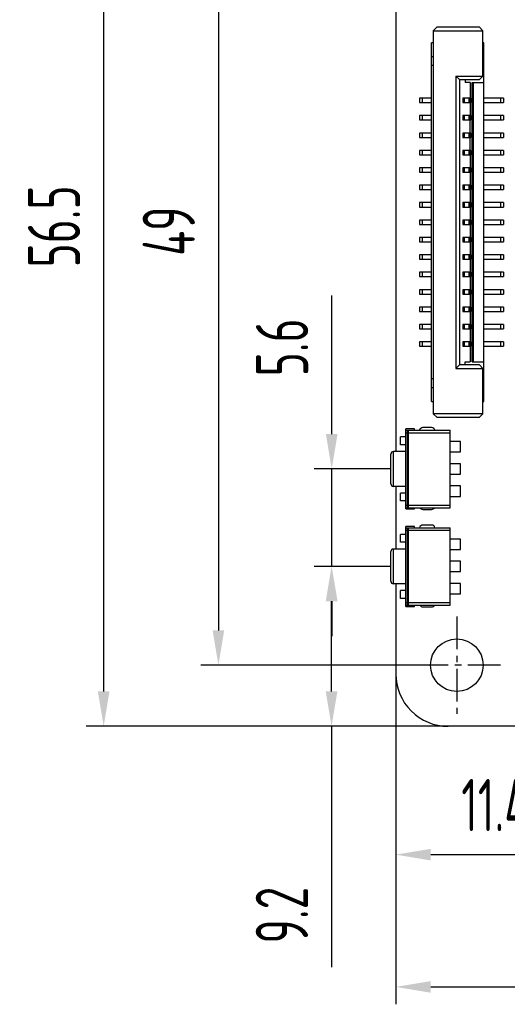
# Model space of a CAD drawing. Header units: millimetres. Extents: x 72 to 239, y 133 to 319.
# Tile 90 of 240: x 72 to 100, y 224 to 281. Entities that reach past the tile are written whole.
import ezdxf

# ---------------------------------------------------------------- set-up
doc = ezdxf.new("R2010")
doc.units = ezdxf.units.MM
doc.header["$LTSCALE"] = 5
doc.header["$PDMODE"] = 3
doc.header["$PDSIZE"] = 0.3125
doc.linetypes.add('CENTER', pattern=[0.6, 0.375, -0.075, 0.075, -0.075])
doc.layers.get('0').update_dxf_attribs({"linetype": 'CONTINUOUS'})
doc.layers.get('Defpoints').update_dxf_attribs({"linetype": 'CONTINUOUS'})
doc.layers.add('7标注层', color=6, linetype='CONTINUOUS')
doc.styles.add('PC_TEXTSTYLE', font='ISOCP.SHX', dxfattribs={"width": 0.707, "bigfont": 'GBCBIG.SHX'})
doc.dimstyles.new('GB_BALLOON', dxfattribs={"dimtxt": 3, "dimasz": 2, "dimexe": 1, "dimexo": 0, "dimgap": 1.5, "dimtad": 1, "dimdec": 1, "dimdsep": 46, "dimtxsty": 'PC_TEXTSTYLE', "dimcen": 0, "dimclrd": 256, "dimclrt": 256, "dimadec": 0, "dimazin": 2, "dimtp": 0.1, "dimtm": 0.1, "dimtfac": 0.71, "dimtdec": 3, "dimtmove": 0, "dimatfit": 3, "dimfxl": 1, "dimtfill": 1, "dimarcsym": 0})

# ---------------------------------------------------------------- blocks, each defined once
blk = doc.blocks.new('*D7')
at = {"layer": '7标注层', "color": 0, "lineweight": -2}
for p, q in [((96.619, 296.873), (75.854, 296.873)), ((96.628, 240.364), (75.854, 240.364))]:
    blk.add_line(p, q, dxfattribs=at)
at = {"layer": '7标注层', "lineweight": -2}
blk.add_line((76.854, 294.873), (76.854, 242.364), dxfattribs=at)
at = {"layer": '7标注层'}
for points in [[(77.187, 294.873), (76.521, 294.873), (76.854, 296.873)], [(76.521, 242.364), (77.187, 242.364), (76.854, 240.364)]]:
    blk.add_solid(points, dxfattribs=at)
at = {"layer": 'Defpoints', "color": 0}
for p in [(96.619, 296.873), (76.854, 240.364), (96.628, 240.364)]:
    blk.add_point(p, dxfattribs=at)
at = {"layer": '7标注层', "insert": (74.004, 269.083), "char_height": 3, "attachment_point": 5, "rotation": 90, "style": 'PC_TEXTSTYLE', "bg_fill": 3, "box_fill_scale": 1.1, "bg_fill_color": 257, "bg_fill_transparency": 0}
blk.add_mtext('56.5', dxfattribs=at)
blk = doc.blocks.new('*D8')
at = {"layer": '7标注层', "color": 0, "lineweight": -2}
for p, q in [((95.621, 292.873), (82.442, 292.873)), ((95.63, 243.873), (82.442, 243.873))]:
    blk.add_line(p, q, dxfattribs=at)
at = {"layer": '7标注层', "lineweight": -2}
blk.add_line((83.442, 290.873), (83.442, 245.873), dxfattribs=at)
at = {"layer": '7标注层'}
for points in [[(83.776, 290.873), (83.109, 290.873), (83.442, 292.873)], [(83.109, 245.873), (83.776, 245.873), (83.442, 243.873)]]:
    blk.add_solid(points, dxfattribs=at)
at = {"layer": 'Defpoints', "color": 0}
for p in [(95.621, 292.873), (83.442, 243.873), (95.63, 243.873)]:
    blk.add_point(p, dxfattribs=at)
at = {"layer": '7标注层', "insert": (80.592, 268.812), "char_height": 3, "attachment_point": 5, "rotation": 90, "style": 'PC_TEXTSTYLE', "bg_fill": 3, "box_fill_scale": 1.1, "bg_fill_color": 257, "bg_fill_transparency": 0}
blk.add_mtext('49', dxfattribs=at)
blk = doc.blocks.new('*D10')
at = {"layer": '7标注层', "color": 0, "lineweight": -2}
for p, q in [((93.628, 243.363), (93.628, 231.989)), ((105.038, 239.419), (105.038, 231.989))]:
    blk.add_line(p, q, dxfattribs=at)
at = {"layer": '7标注层', "lineweight": -2}
blk.add_line((95.628, 232.989), (103.038, 232.989), dxfattribs=at)
at = {"layer": '7标注层'}
for points in [[(95.628, 233.322), (95.628, 232.655), (93.628, 232.989)], [(103.038, 232.655), (103.038, 233.322), (105.038, 232.989)]]:
    blk.add_solid(points, dxfattribs=at)
at = {"layer": 'Defpoints', "color": 0}
for p in [(93.628, 243.363), (105.038, 239.419), (105.038, 232.989)]:
    blk.add_point(p, dxfattribs=at)
at = {"layer": '7标注层', "insert": (99.333, 235.839), "char_height": 3, "attachment_point": 5, "style": 'PC_TEXTSTYLE', "bg_fill": 3, "box_fill_scale": 1.1, "bg_fill_color": 257, "bg_fill_transparency": 0}
blk.add_mtext('11.4', dxfattribs=at)
blk = doc.blocks.new('*D21')
at = {"layer": '7标注层', "color": 0, "lineweight": -2}
for p, q in [((93.628, 243.363), (93.628, 224.391)), ((147.253, 239.523), (147.253, 224.391))]:
    blk.add_line(p, q, dxfattribs=at)
at = {"layer": '7标注层', "lineweight": -2}
blk.add_line((95.628, 225.391), (145.253, 225.391), dxfattribs=at)
at = {"layer": '7标注层'}
for points in [[(95.628, 225.724), (95.628, 225.058), (93.628, 225.391)], [(145.253, 225.058), (145.253, 225.724), (147.253, 225.391)]]:
    blk.add_solid(points, dxfattribs=at)
at = {"layer": 'Defpoints', "color": 0}
for p in [(93.628, 243.363), (147.253, 239.523), (147.253, 225.391)]:
    blk.add_point(p, dxfattribs=at)
at = {"layer": '7标注层', "insert": (120.441, 228.241), "char_height": 3, "attachment_point": 5, "style": 'PC_TEXTSTYLE', "bg_fill": 3, "box_fill_scale": 1.1, "bg_fill_color": 257, "bg_fill_transparency": 0}
blk.add_mtext('53.6', dxfattribs=at)
blk = doc.blocks.new('*D25')
at = {"layer": '7标注层', "color": 0, "lineweight": -2}
for p, q in [((93.341, 249.548), (88.936, 249.548)), ((96.628, 240.364), (88.936, 240.364))]:
    blk.add_line(p, q, dxfattribs=at)
at = {"layer": '7标注层', "lineweight": -2}
for p, q in [((89.936, 242.364), (89.936, 247.548)), ((89.936, 240.364), (89.936, 226.528))]:
    blk.add_line(p, q, dxfattribs=at)
at = {"layer": '7标注层'}
for points in [[(90.269, 247.548), (89.602, 247.548), (89.936, 249.548)], [(89.602, 242.364), (90.269, 242.364), (89.936, 240.364)]]:
    blk.add_solid(points, dxfattribs=at)
at = {"layer": 'Defpoints', "color": 0}
for p in [(89.936, 249.548), (93.341, 249.548), (96.628, 240.364)]:
    blk.add_point(p, dxfattribs=at)
at = {"layer": '7标注层', "insert": (87.085, 229.513), "char_height": 3, "attachment_point": 5, "rotation": 90, "style": 'PC_TEXTSTYLE', "bg_fill": 3, "box_fill_scale": 1.1, "bg_fill_color": 257, "bg_fill_transparency": 0}
blk.add_mtext('9.2', dxfattribs=at)
blk = doc.blocks.new('*D26')
at = {"layer": '7标注层', "lineweight": -2}
for p, q in [((89.945, 257.148), (89.945, 265.119)), ((89.945, 249.548), (89.945, 255.148)), ((89.945, 247.548), (89.945, 245.548))]:
    blk.add_line(p, q, dxfattribs=at)
at = {"layer": '7标注层', "color": 0, "lineweight": -2}
for p, q in [((93.341, 255.148), (88.945, 255.148)), ((93.341, 249.548), (88.945, 249.548))]:
    blk.add_line(p, q, dxfattribs=at)
at = {"layer": '7标注层'}
for points in [[(89.612, 257.148), (90.279, 257.148), (89.945, 255.148)], [(90.279, 247.548), (89.612, 247.548), (89.945, 249.548)]]:
    blk.add_solid(points, dxfattribs=at)
at = {"layer": 'Defpoints', "color": 0}
for p in [(89.945, 255.148), (93.341, 255.148), (93.341, 249.548)]:
    blk.add_point(p, dxfattribs=at)
at = {"layer": '7标注层', "insert": (87.095, 262.133), "char_height": 3, "attachment_point": 5, "rotation": 90, "style": 'PC_TEXTSTYLE', "bg_fill": 3, "box_fill_scale": 1.1, "bg_fill_color": 257, "bg_fill_transparency": 0}
blk.add_mtext('5.6', dxfattribs=at)

msp = doc.modelspace()

# ---------------------------------------------------------------- linework, layer by layer
for p, q in [((93.619, 293.872), (93.626, 256.148)), ((95.978, 280.523), (95.778, 280.323)), ((95.778, 280.323), (95.778, 258.323)), ((95.778, 280.323), (98.628, 280.323)), ((98.428, 280.523), (95.978, 280.523)), ((98.628, 280.323), (98.428, 280.523)), ((98.628, 277.723), (98.628, 280.323)), ((95.678, 259.023), (95.678, 279.623)), ((95.778, 279.623), (95.678, 279.623)), ((98.678, 279.623), (98.628, 279.623)), ((98.678, 259.023), (98.678, 279.623)), ((95.678, 278.843), (95.778, 278.843)), ((95.778, 278.323), (95.678, 278.323)), ((98.628, 278.843), (98.678, 278.843)), ((98.628, 278.323), (98.678, 278.323)), ((97.078, 277.723), (97.078, 260.923)), ((97.078, 277.723), (97.278, 277.523)), ((97.078, 277.723), (98.628, 277.723)), ((97.278, 277.523), (97.278, 261.123)), ((97.278, 277.523), (98.428, 277.523)), ((97.6, 277.523), (97.6, 277.353)), ((97.9, 277.353), (97.6, 277.353)), ((97.9, 277.353), (97.9, 276.448)), ((98.003, 261.293), (98.003, 277.353)), ((98.003, 277.353), (98.678, 277.353)), ((98.078, 261.293), (98.078, 277.353)), ((98.428, 277.523), (98.628, 277.723)), ((94.978, 276.448), (94.978, 276.198)), ((95.678, 276.448), (94.978, 276.448)), ((94.978, 276.198), (95.678, 276.198)), ((95.151, 276.198), (95.151, 276.448)), ((97.477, 276.448), (97.477, 276.198)), ((97.933, 276.448), (97.477, 276.448)), ((97.477, 276.198), (97.933, 276.198)), ((97.513, 276.198), (97.513, 276.448)), ((97.521, 276.448), (97.521, 276.198)), ((97.559, 276.198), (97.559, 276.448)), ((97.824, 276.448), (97.824, 276.198)), ((97.9, 276.198), (97.9, 275.448)), ((97.915, 276.198), (97.915, 276.448)), ((97.933, 276.198), (97.933, 276.448)), ((99.8, 276.448), (98.678, 276.448)), ((98.678, 276.198), (99.8, 276.198)), ((99.627, 276.448), (99.627, 276.198)), ((99.8, 276.448), (99.8, 276.198)), ((94.978, 275.448), (94.978, 275.198)), ((95.678, 275.448), (94.978, 275.448)), ((94.978, 275.198), (95.678, 275.198)), ((95.151, 275.198), (95.151, 275.448)), ((97.477, 275.448), (97.477, 275.198)), ((97.933, 275.448), (97.477, 275.448)), ((97.477, 275.198), (97.933, 275.198)), ((97.513, 275.198), (97.513, 275.448)), ((97.521, 275.448), (97.521, 275.198)), ((97.559, 275.198), (97.559, 275.448)), ((97.824, 275.448), (97.824, 275.198)), ((97.9, 274.448), (97.9, 275.198)), ((97.915, 275.198), (97.915, 275.448)), ((97.933, 275.198), (97.933, 275.448)), ((99.8, 275.448), (98.678, 275.448)), ((98.678, 275.198), (99.8, 275.198)), ((99.627, 275.448), (99.627, 275.198)), ((99.8, 275.448), (99.8, 275.198)), ((94.978, 274.448), (94.978, 274.198)), ((95.678, 274.448), (94.978, 274.448)), ((95.151, 274.198), (95.151, 274.448)), ((97.477, 274.448), (97.477, 274.198)), ((97.933, 274.448), (97.477, 274.448)), ((97.513, 274.198), (97.513, 274.448)), ((97.521, 274.448), (97.521, 274.198)), ((97.559, 274.198), (97.559, 274.448)), ((97.824, 274.448), (97.824, 274.198)), ((97.915, 274.198), (97.915, 274.448)), ((97.933, 274.198), (97.933, 274.448)), ((99.8, 274.448), (98.678, 274.448)), ((99.627, 274.448), (99.627, 274.198)), ((99.8, 274.448), (99.8, 274.198)), ((94.978, 274.198), (95.678, 274.198)), ((97.477, 274.198), (97.933, 274.198)), ((97.9, 273.448), (97.9, 274.198)), ((98.678, 274.198), (99.8, 274.198)), ((94.978, 273.448), (94.978, 273.198)), ((95.678, 273.448), (94.978, 273.448)), ((95.151, 273.198), (95.151, 273.448)), ((97.477, 273.448), (97.477, 273.198)), ((97.933, 273.448), (97.477, 273.448)), ((97.513, 273.198), (97.513, 273.448)), ((97.521, 273.448), (97.521, 273.198)), ((97.559, 273.198), (97.559, 273.448)), ((97.824, 273.448), (97.824, 273.198)), ((97.915, 273.198), (97.915, 273.448)), ((97.933, 273.198), (97.933, 273.448)), ((99.8, 273.448), (98.678, 273.448)), ((99.627, 273.448), (99.627, 273.198)), ((99.8, 273.448), (99.8, 273.198)), ((94.978, 273.198), (95.678, 273.198)), ((97.477, 273.198), (97.933, 273.198)), ((97.9, 273.198), (97.9, 272.448)), ((98.678, 273.198), (99.8, 273.198)), ((94.978, 272.448), (94.978, 272.198)), ((95.678, 272.448), (94.978, 272.448)), ((94.978, 272.198), (95.678, 272.198)), ((95.151, 272.198), (95.151, 272.448)), ((97.477, 272.448), (97.477, 272.198)), ((97.933, 272.448), (97.477, 272.448)), ((97.477, 272.198), (97.933, 272.198)), ((97.513, 272.198), (97.513, 272.448)), ((97.521, 272.448), (97.521, 272.198)), ((97.559, 272.198), (97.559, 272.448)), ((97.824, 272.448), (97.824, 272.198)), ((97.9, 272.198), (97.9, 271.448)), ((97.915, 272.198), (97.915, 272.448)), ((97.933, 272.198), (97.933, 272.448)), ((99.8, 272.448), (98.678, 272.448)), ((98.678, 272.198), (99.8, 272.198)), ((99.627, 272.448), (99.627, 272.198)), ((99.8, 272.448), (99.8, 272.198)), ((94.978, 271.448), (94.978, 271.198)), ((95.678, 271.448), (94.978, 271.448)), ((94.978, 271.198), (95.678, 271.198)), ((95.151, 271.198), (95.151, 271.448)), ((97.477, 271.448), (97.477, 271.198)), ((97.933, 271.448), (97.477, 271.448)), ((97.477, 271.198), (97.933, 271.198)), ((97.513, 271.198), (97.513, 271.448)), ((97.521, 271.448), (97.521, 271.198)), ((97.559, 271.198), (97.559, 271.448)), ((97.824, 271.448), (97.824, 271.198)), ((97.9, 271.198), (97.9, 270.448)), ((97.915, 271.198), (97.915, 271.448)), ((97.933, 271.198), (97.933, 271.448)), ((99.8, 271.448), (98.678, 271.448)), ((98.678, 271.198), (99.8, 271.198)), ((99.627, 271.448), (99.627, 271.198)), ((99.8, 271.448), (99.8, 271.198)), ((94.978, 270.448), (94.978, 270.198)), ((95.678, 270.448), (94.978, 270.448)), ((95.151, 270.198), (95.151, 270.448)), ((97.477, 270.448), (97.477, 270.198)), ((97.933, 270.448), (97.477, 270.448)), ((97.513, 270.198), (97.513, 270.448)), ((97.521, 270.448), (97.521, 270.198)), ((97.559, 270.198), (97.559, 270.448)), ((97.824, 270.448), (97.824, 270.198)), ((97.915, 270.198), (97.915, 270.448)), ((97.933, 270.198), (97.933, 270.448)), ((99.8, 270.448), (98.678, 270.448)), ((99.627, 270.448), (99.627, 270.198)), ((99.8, 270.448), (99.8, 270.198)), ((94.978, 270.198), (95.678, 270.198)), ((97.477, 270.198), (97.933, 270.198)), ((97.9, 270.198), (97.9, 269.448)), ((98.678, 270.198), (99.8, 270.198)), ((94.978, 269.448), (94.978, 269.198)), ((95.678, 269.448), (94.978, 269.448)), ((95.151, 269.198), (95.151, 269.448)), ((97.477, 269.448), (97.477, 269.198)), ((97.933, 269.448), (97.477, 269.448)), ((97.513, 269.198), (97.513, 269.448)), ((97.521, 269.448), (97.521, 269.198)), ((97.559, 269.198), (97.559, 269.448)), ((97.824, 269.448), (97.824, 269.198)), ((97.915, 269.198), (97.915, 269.448)), ((97.933, 269.198), (97.933, 269.448)), ((99.8, 269.448), (98.678, 269.448)), ((99.627, 269.448), (99.627, 269.198)), ((99.8, 269.448), (99.8, 269.198)), ((94.978, 269.198), (95.678, 269.198)), ((97.477, 269.198), (97.933, 269.198)), ((97.9, 269.198), (97.9, 268.448)), ((98.678, 269.198), (99.8, 269.198)), ((94.978, 268.448), (94.978, 268.198)), ((95.678, 268.448), (94.978, 268.448)), ((94.978, 268.198), (95.678, 268.198)), ((95.151, 268.198), (95.151, 268.448)), ((97.477, 268.448), (97.477, 268.198)), ((97.933, 268.448), (97.477, 268.448)), ((97.477, 268.198), (97.933, 268.198)), ((97.513, 268.198), (97.513, 268.448)), ((97.521, 268.448), (97.521, 268.198)), ((97.559, 268.198), (97.559, 268.448)), ((97.824, 268.448), (97.824, 268.198)), ((97.9, 268.198), (97.9, 267.448)), ((97.915, 268.198), (97.915, 268.448)), ((97.933, 268.198), (97.933, 268.448)), ((99.8, 268.448), (98.678, 268.448)), ((98.678, 268.198), (99.8, 268.198)), ((99.627, 268.448), (99.627, 268.198)), ((99.8, 268.448), (99.8, 268.198)), ((94.978, 267.448), (94.978, 267.198)), ((95.678, 267.448), (94.978, 267.448)), ((94.978, 267.198), (95.678, 267.198)), ((95.151, 267.198), (95.151, 267.448)), ((97.477, 267.448), (97.477, 267.198)), ((97.933, 267.448), (97.477, 267.448)), ((97.477, 267.198), (97.933, 267.198)), ((97.513, 267.198), (97.513, 267.448)), ((97.521, 267.448), (97.521, 267.198)), ((97.559, 267.198), (97.559, 267.448)), ((97.824, 267.448), (97.824, 267.198)), ((97.9, 267.198), (97.9, 266.448)), ((97.915, 267.198), (97.915, 267.448)), ((97.933, 267.198), (97.933, 267.448)), ((99.8, 267.448), (98.678, 267.448)), ((98.678, 267.198), (99.8, 267.198)), ((99.627, 267.448), (99.627, 267.198)), ((99.8, 267.448), (99.8, 267.198)), ((94.978, 266.448), (94.978, 266.198)), ((95.678, 266.448), (94.978, 266.448)), ((95.151, 266.198), (95.151, 266.448)), ((97.477, 266.448), (97.477, 266.198)), ((97.933, 266.448), (97.477, 266.448)), ((97.513, 266.198), (97.513, 266.448)), ((97.521, 266.448), (97.521, 266.198)), ((97.559, 266.198), (97.559, 266.448)), ((97.824, 266.448), (97.824, 266.198)), ((97.915, 266.198), (97.915, 266.448)), ((97.933, 266.198), (97.933, 266.448)), ((99.8, 266.448), (98.678, 266.448)), ((99.627, 266.448), (99.627, 266.198)), ((99.8, 266.448), (99.8, 266.198)), ((94.978, 266.198), (95.678, 266.198)), ((97.477, 266.198), (97.933, 266.198)), ((97.9, 266.198), (97.9, 265.448)), ((98.678, 266.198), (99.8, 266.198)), ((94.978, 265.448), (94.978, 265.198)), ((95.678, 265.448), (94.978, 265.448)), ((95.151, 265.198), (95.151, 265.448)), ((97.477, 265.448), (97.477, 265.198)), ((97.933, 265.448), (97.477, 265.448)), ((97.513, 265.198), (97.513, 265.448)), ((97.521, 265.448), (97.521, 265.198)), ((97.559, 265.198), (97.559, 265.448)), ((97.824, 265.448), (97.824, 265.198)), ((97.915, 265.198), (97.915, 265.448)), ((97.933, 265.198), (97.933, 265.448)), ((99.8, 265.448), (98.678, 265.448)), ((99.627, 265.448), (99.627, 265.198)), ((99.8, 265.448), (99.8, 265.198)), ((94.978, 265.198), (95.678, 265.198)), ((97.477, 265.198), (97.933, 265.198)), ((97.9, 265.198), (97.9, 264.448)), ((98.678, 265.198), (99.8, 265.198)), ((94.978, 264.448), (94.978, 264.198)), ((95.678, 264.448), (94.978, 264.448)), ((94.978, 264.198), (95.678, 264.198)), ((95.151, 264.198), (95.151, 264.448)), ((97.477, 264.448), (97.477, 264.198)), ((97.933, 264.448), (97.477, 264.448)), ((97.477, 264.198), (97.933, 264.198)), ((97.513, 264.198), (97.513, 264.448)), ((97.521, 264.448), (97.521, 264.198)), ((97.559, 264.198), (97.559, 264.448)), ((97.824, 264.448), (97.824, 264.198)), ((97.9, 264.198), (97.9, 263.448)), ((97.915, 264.198), (97.915, 264.448)), ((97.933, 264.198), (97.933, 264.448)), ((99.8, 264.448), (98.678, 264.448)), ((98.678, 264.198), (99.8, 264.198)), ((99.627, 264.448), (99.627, 264.198)), ((99.8, 264.448), (99.8, 264.198)), ((94.978, 263.448), (94.978, 263.198)), ((95.678, 263.448), (94.978, 263.448)), ((94.978, 263.198), (95.678, 263.198)), ((95.151, 263.198), (95.151, 263.448)), ((97.477, 263.448), (97.477, 263.198)), ((97.933, 263.448), (97.477, 263.448)), ((97.477, 263.198), (97.933, 263.198)), ((97.513, 263.198), (97.513, 263.448)), ((97.521, 263.448), (97.521, 263.198)), ((97.559, 263.198), (97.559, 263.448)), ((97.824, 263.448), (97.824, 263.198)), ((97.9, 263.198), (97.9, 262.448)), ((97.915, 263.198), (97.915, 263.448)), ((97.933, 263.198), (97.933, 263.448)), ((99.8, 263.448), (98.678, 263.448)), ((98.678, 263.198), (99.8, 263.198)), ((99.627, 263.448), (99.627, 263.198)), ((99.8, 263.448), (99.8, 263.198)), ((94.978, 262.448), (94.978, 262.198)), ((95.678, 262.448), (94.978, 262.448)), ((94.978, 262.198), (95.678, 262.198)), ((95.151, 262.198), (95.151, 262.448)), ((97.477, 262.448), (97.477, 262.198)), ((97.933, 262.448), (97.477, 262.448)), ((97.477, 262.198), (97.933, 262.198)), ((97.513, 262.198), (97.513, 262.448)), ((97.521, 262.448), (97.521, 262.198)), ((97.559, 262.198), (97.559, 262.448)), ((97.824, 262.448), (97.824, 262.198)), ((97.9, 262.198), (97.9, 261.293)), ((97.915, 262.198), (97.915, 262.448)), ((97.933, 262.198), (97.933, 262.448)), ((99.8, 262.448), (98.678, 262.448)), ((98.678, 262.198), (99.8, 262.198)), ((99.627, 262.448), (99.627, 262.198)), ((99.8, 262.448), (99.8, 262.198)), ((97.078, 260.923), (97.278, 261.123)), ((97.078, 260.923), (98.628, 260.923)), ((98.428, 261.123), (97.278, 261.123)), ((97.6, 261.123), (97.6, 261.293)), ((97.6, 261.293), (97.9, 261.293)), ((98.003, 261.293), (98.678, 261.293)), ((98.428, 261.123), (98.628, 260.923)), ((98.628, 258.323), (98.628, 260.923)), ((95.778, 260.323), (95.678, 260.323)), ((98.678, 260.323), (98.628, 260.323)), ((95.778, 259.803), (95.678, 259.803)), ((98.678, 259.803), (98.628, 259.803)), ((95.678, 259.023), (95.778, 259.023)), ((98.628, 259.023), (98.678, 259.023)), ((95.778, 258.323), (95.978, 258.123)), ((98.628, 258.323), (95.778, 258.323)), ((95.978, 258.123), (98.428, 258.123)), ((98.428, 258.123), (98.628, 258.323)), ((94.191, 252.848), (94.191, 257.448)), ((94.691, 257.448), (94.191, 257.448)), ((94.691, 257.373), (94.691, 257.448)), ((95.678, 257.523), (95.178, 257.523)), ((93.891, 256.534), (93.891, 256.985)), ((94.191, 256.985), (93.891, 256.985)), ((94.191, 257.373), (96.741, 257.373)), ((94.191, 257.223), (94.291, 257.223)), ((94.291, 252.923), (94.291, 257.373)), ((94.346, 257.343), (94.291, 257.343)), ((94.346, 257.193), (94.291, 257.193)), ((94.346, 252.923), (94.346, 257.373)), ((94.346, 257.223), (96.741, 257.223)), ((96.741, 252.923), (96.741, 257.373)), ((94.191, 256.534), (93.891, 256.534)), ((97.341, 256.723), (96.741, 256.723)), ((97.341, 256.123), (97.341, 256.723)), ((93.341, 254.298), (93.341, 255.998)), ((93.491, 254.148), (93.491, 256.148)), ((94.191, 256.148), (93.491, 256.148)), ((96.741, 256.123), (97.341, 256.123)), ((97.341, 255.448), (96.741, 255.448)), ((97.341, 254.848), (97.341, 255.448)), ((96.741, 254.848), (97.341, 254.848)), ((94.191, 254.148), (93.491, 254.148)), ((93.626, 254.148), (93.627, 250.548)), ((97.341, 254.173), (96.741, 254.173)), ((97.341, 253.573), (97.341, 254.173)), ((93.891, 253.31), (93.891, 253.762)), ((94.191, 253.762), (93.891, 253.762)), ((96.741, 253.573), (97.341, 253.573)), ((94.191, 253.31), (93.891, 253.31)), ((94.191, 253.073), (94.291, 253.073)), ((94.191, 252.923), (96.741, 252.923)), ((94.291, 253.103), (94.346, 253.103)), ((94.291, 252.953), (94.346, 252.953)), ((94.346, 253.073), (96.741, 253.073)), ((94.691, 252.848), (94.691, 252.923)), ((94.191, 252.848), (94.691, 252.848)), ((95.178, 252.823), (95.678, 252.823)), ((94.191, 247.248), (94.191, 251.848)), ((94.691, 251.848), (94.191, 251.848)), ((94.191, 251.773), (96.741, 251.773)), ((94.291, 247.323), (94.291, 251.773)), ((94.346, 251.743), (94.291, 251.743)), ((94.346, 247.323), (94.346, 251.773)), ((94.691, 251.773), (94.691, 251.848)), ((95.678, 251.923), (95.178, 251.923)), ((96.741, 247.323), (96.741, 251.773)), ((93.891, 250.934), (93.891, 251.385)), ((94.191, 251.385), (93.891, 251.385)), ((94.191, 251.623), (94.291, 251.623)), ((94.346, 251.593), (94.291, 251.593)), ((94.346, 251.623), (96.741, 251.623)), ((94.191, 250.934), (93.891, 250.934)), ((97.341, 251.123), (96.741, 251.123)), ((97.341, 250.523), (97.341, 251.123)), ((93.341, 248.698), (93.341, 250.398)), ((93.491, 248.548), (93.491, 250.548)), ((94.191, 250.548), (93.491, 250.548)), ((96.741, 250.523), (97.341, 250.523)), ((97.341, 249.848), (96.741, 249.848)), ((97.341, 249.248), (97.341, 249.848)), ((96.741, 249.248), (97.341, 249.248)), ((94.191, 248.548), (93.491, 248.548)), ((93.627, 248.548), (93.628, 243.363)), ((97.341, 248.573), (96.741, 248.573)), ((97.341, 247.973), (97.341, 248.573)), ((93.891, 247.71), (93.891, 248.162)), ((94.191, 248.162), (93.891, 248.162)), ((96.741, 247.973), (97.341, 247.973)), ((94.191, 247.71), (93.891, 247.71)), ((94.191, 247.473), (94.291, 247.473)), ((94.191, 247.323), (96.741, 247.323)), ((94.191, 247.248), (94.691, 247.248)), ((94.291, 247.503), (94.346, 247.503)), ((94.291, 247.353), (94.346, 247.353)), ((94.346, 247.473), (96.741, 247.473)), ((94.691, 247.248), (94.691, 247.323)), ((95.178, 247.223), (95.678, 247.223)), ((100.568, 240.364), (96.629, 240.364))]:
    msp.add_line(p, q)
at = {"color": 1, "linetype": 'CENTER'}
msp.add_line((97.129, 246.671), (97.129, 241.075), dxfattribs=at)
msp.add_circle((97.129, 243.873), 1.507)
for centre, radius, start, end in [((95.178, 257.323), 0.2, 90, 165.433), ((95.678, 257.323), 0.2, 14.5923, 90), ((93.491, 255.998), 0.15, 90, 180), ((93.491, 254.298), 0.15, 180, 270), ((95.178, 253.023), 0.2, 210.6676, 270), ((95.678, 253.023), 0.2, 270, 329.2978), ((95.178, 251.723), 0.2, 90, 165.4325), ((95.678, 251.723), 0.2, 14.5928, 90), ((93.491, 250.398), 0.15, 90, 180), ((93.491, 248.698), 0.15, 180, 270), ((95.178, 247.423), 0.2, 210.6671, 270), ((95.678, 247.423), 0.2, 270, 329.2982), ((96.628, 243.364), 3, 180.0105, 270.0112)]:
    msp.add_arc(centre, radius, start, end)

# ---------------------------------------------------------------- next in the draw order: dimensions: what is measured, and where the dimension line sits
at = {"layer": '7标注层'}
dim = msp.add_linear_dim(base=(76.854, 240.364), p1=(96.619, 296.873), p2=(96.628, 240.364), angle=90, dimstyle='GB_BALLOON', dxfattribs=at)
dim.commit()
dim.dimension.update_dxf_attribs({"geometry": '*D7', "text_midpoint": (76.854, 269.083), "dimtype": 160})

# ---------------------------------------------------------------- next in the draw order: linework, layer by layer
at = {"color": 1, "linetype": 'CENTER'}
msp.add_line((99.637, 243.874), (94.62, 243.873), dxfattribs=at)

# ---------------------------------------------------------------- next in the draw order: dimensions: what is measured, and where the dimension line sits
at = {"layer": '7标注层'}
dim = msp.add_linear_dim(base=(105.038, 232.989), p1=(93.628, 243.363), p2=(105.038, 239.419), dimstyle='GB_BALLOON', dxfattribs=at)
dim.commit()
dim.dimension.update_dxf_attribs({"geometry": '*D10', "text_midpoint": (99.333, 235.839)})

# ---------------------------------------------------------------- next in the draw order: dimensions: what is measured, and where the dimension line sits
dim = msp.add_linear_dim(base=(83.442, 243.873), p1=(95.621, 292.873), p2=(95.63, 243.873), angle=90, dimstyle='GB_BALLOON', dxfattribs=at)
dim.commit()
dim.dimension.update_dxf_attribs({"geometry": '*D8', "text_midpoint": (83.442, 268.812), "dimtype": 160})
dim = msp.add_linear_dim(base=(147.253, 225.391), p1=(93.628, 243.363), p2=(147.253, 239.523), dimstyle='GB_BALLOON', dxfattribs=at)
dim.commit()
dim.dimension.update_dxf_attribs({"geometry": '*D21', "text_midpoint": (120.441, 228.241)})

# ---------------------------------------------------------------- next in the draw order: dimensions: what is measured, and where the dimension line sits
dim = msp.add_linear_dim(base=(89.936, 249.548), p1=(96.628, 240.364), p2=(93.341, 249.548), angle=90, dimstyle='GB_BALLOON', dxfattribs=at)
dim.commit()
dim.dimension.update_dxf_attribs({"geometry": '*D25', "text_midpoint": (89.936, 229.513), "dimtype": 160})

# ---------------------------------------------------------------- next in the draw order: dimensions: what is measured, and where the dimension line sits
dim = msp.add_linear_dim(base=(89.945, 255.148), p1=(93.341, 249.548), p2=(93.341, 255.148), angle=90, dimstyle='GB_BALLOON', dxfattribs=at)
dim.commit()
dim.dimension.update_dxf_attribs({"geometry": '*D26', "text_midpoint": (87.095, 262.133)})

doc.saveas('drawing.dxf')
